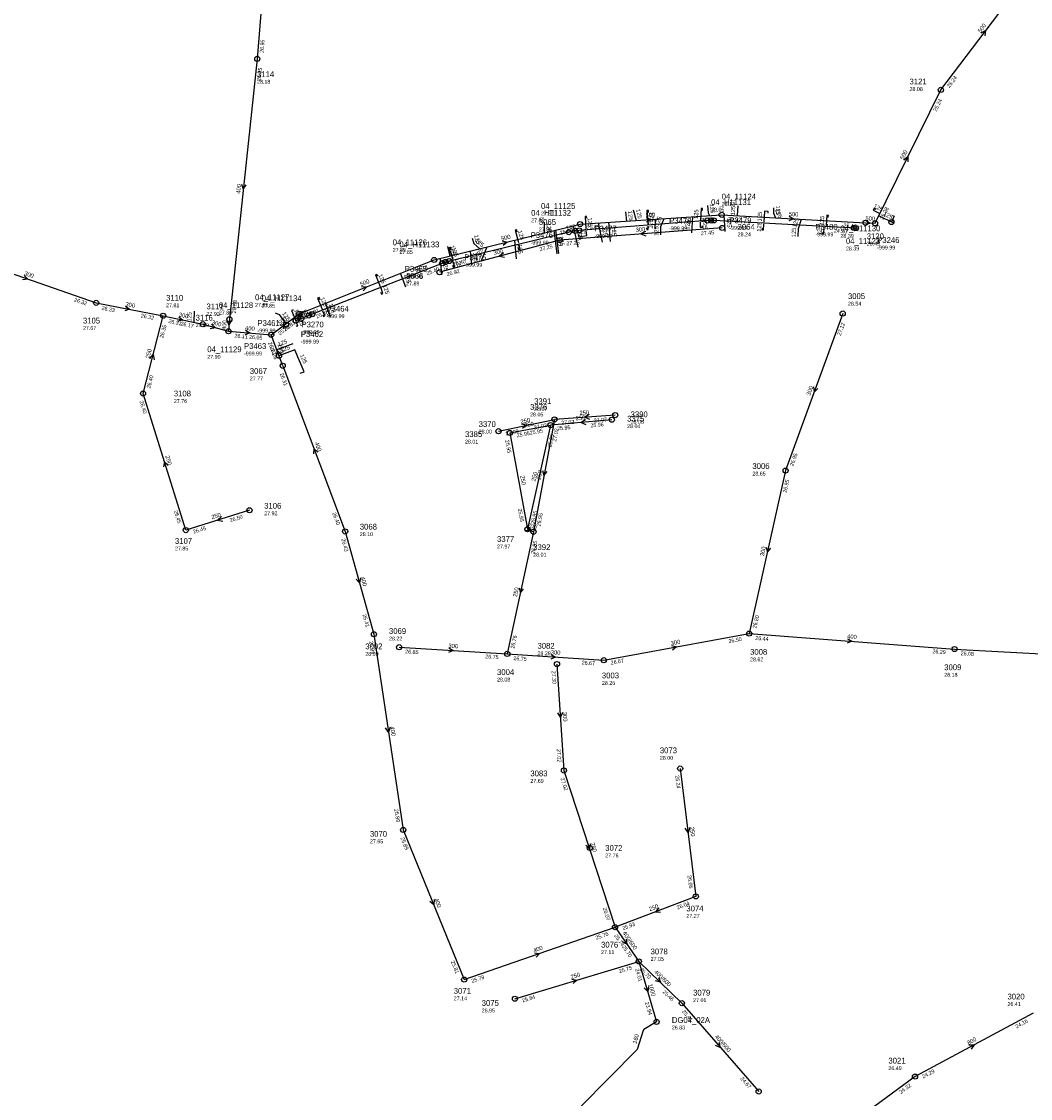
# Model space of a CAD drawing. Header units: metres. Extents: x 179992 to 198392, y 351761 to 369438.
# Tile 60 of 194: x 187749 to 188063, y 355765 to 356101. Entities that reach past the tile are written whole.
import ezdxf

# ---------------------------------------------------------------- set-up
doc = ezdxf.new("R2010")
doc.units = ezdxf.units.M

msp = doc.modelspace()

# ---------------------------------------------------------------- linework, layer by layer
at = {"layer": 'B-WE-RI-GWA-POMPPUT'}
msp.add_circle((187946.7, 355789.34), 0.8, dxfattribs=at)
at = {"layer": 'B-WE-RI-GWA-RIOOLLEIDING', "linetype": 'Continuous'}
for points in [[(187786.46, 355985.37), (187792.72, 356009.61)], [(187799.8, 355942.75), (187786.46, 355985.37)]]:
    msp.add_lwpolyline(points, dxfattribs=at)
at = {"layer": 'B-WE-RI-GWA-RIOOLLEIDING_BETON_250', "linetype": 'Continuous'}
for points in [[(187917.78, 355867.77), (187933.73, 355818.89)], [(187902.5, 355796.56), (187941.15, 355808.22)]]:
    msp.add_lwpolyline(points, dxfattribs=at)
at = {"layer": 'B-WE-RI-GWA-RIOOLLEIDING_BETON_300', "linetype": 'Continuous'}
for points in [[(187729.12, 356028.51), (187771.82, 356013.65)], [(187771.82, 356013.65), (187792.72, 356009.61)], [(187792.72, 356009.61), (187805.087, 356006.986)], [(188004.77, 356010.32), (187986.95, 355961.33)], [(187986.95, 355961.33), (187975.62, 355910.46)], [(187930.21, 355902.17), (187975.62, 355910.46)], [(187866.35, 355906.23), (187900.12, 355904.14)], [(187900.12, 355904.14), (187930.21, 355902.17)], [(187915.62, 355900.97), (187917.78, 355867.77)]]:
    msp.add_lwpolyline(points, dxfattribs=at)
at = {"layer": 'B-WE-RI-GWA-RIOOLLEIDING_BETON_400', "linetype": 'Continuous'}
for points in [[(187827.87, 356161.85), (187822.09, 356089.76)], [(187822.09, 356089.76), (187813.39, 356008.521)], [(187830.039, 355994.018), (187849.52, 355942.34)], [(187849.52, 355942.34), (187858.49, 355910.27)], [(187858.49, 355910.27), (187867.64, 355849.23)], [(187975.62, 355910.46), (188039.67, 355905.65)], [(188039.67, 355905.65), (188101.7, 355902.3)], [(187867.64, 355849.23), (187886.67, 355802.52)], [(187886.67, 355802.52), (187933.73, 355818.89)]]:
    msp.add_lwpolyline(points, dxfattribs=at)
at = {"layer": 'B-WE-RI-GWA-RIOOLLEIDING_BETON_500', "linetype": 'Continuous'}
for points in [[(188035.41, 356080.09), (188063.33, 356117.07)], [(188014.882, 356038.46), (188035.41, 356080.09)]]:
    msp.add_lwpolyline(points, dxfattribs=at)
at = {"layer": 'B-WE-RI-GWA-RIOOLLEIDING_BETON_600', "linetype": 'Continuous'}
for points in [[(187933.73, 355818.89), (187941.15, 355808.22)], [(187941.15, 355808.22), (187954.59, 355795.18)], [(187954.59, 355795.18), (187978.56, 355767.62)]]:
    msp.add_lwpolyline(points, dxfattribs=at)
at = {"layer": 'B-WE-RI-GWA-RIOOLLEIDING_BETON_800', "linetype": 'Continuous'}
for points in [[(188064.2, 355792.1), (188027.34, 355772.28)], [(188027.34, 355772.28), (187998.68, 355751.18)]]:
    msp.add_lwpolyline(points, dxfattribs=at)
at = {"layer": 'B-WE-RI-GWA-RIOOLLEIDING_GVK_1000', "linetype": 'Continuous'}
msp.add_lwpolyline([(187941.15, 355808.22), (187946.7, 355789.34)], dxfattribs=at)
at = {"layer": 'B-WE-RI-GWA-RIOOLLEIDING_PVC_250', "linetype": 'Continuous'}
for points in [[(187819.66, 355948.94), (187799.8, 355942.75)], [(187954.06, 355868.39), (187958.95, 355828.49)], [(187958.95, 355828.49), (187933.73, 355818.89)]]:
    msp.add_lwpolyline(points, dxfattribs=at)
at = {"layer": 'B-WE-RI-GWA-RIOOLPUT_INSPECTIEPUT'}
for centre in [(187822.09, 356089.76), (188035.41, 356080.09), (188014.88, 356038.46), (187771.82, 356013.65), (187792.72, 356009.61), (187813.39, 356008.52), (188004.77, 356010.32), (187805.09, 356006.99), (187830.04, 355994.02), (187986.95, 355961.33), (187819.66, 355948.94), (187799.8, 355942.75), (187849.52, 355942.34), (187858.49, 355910.27), (187975.62, 355910.46), (187866.35, 355906.23), (187900.12, 355904.14), (188039.67, 355905.65), (187915.62, 355900.97), (187930.21, 355902.17), (187917.78, 355867.77), (187954.06, 355868.39), (187867.64, 355849.23), (187958.95, 355828.49), (187933.73, 355818.89), (187886.67, 355802.52), (187902.5, 355796.56), (187954.59, 355795.18), (188027.34, 355772.28), (187978.56, 355767.62)]:
    msp.add_circle(centre, 0.8, dxfattribs=at)
at = {"layer": 'B-WE-RI-GWA-RIOOLPUT_OVERSTORTPUT'}
msp.add_circle((187941.15, 355808.22), 0.8, dxfattribs=at)
at = {"layer": 'B-WE-RI-GWA_STROMINGSRICHTING'}
for points in [[(188047.93, 356097.86), (188049.37, 356098.58), (188049.08, 356097)], [(188023.86, 356058.3), (188025.15, 356059.28), (188025.15, 356057.67)], [(187817.18, 356050.65), (187817.74, 356049.14), (187818.61, 356050.5)], [(187749.35, 356022.23), (187750.47, 356021.08), (187748.87, 356020.87)], [(187780.99, 356012.61), (187782.27, 356011.63), (187780.72, 356011.2)], [(187797.64, 356009.3), (187798.9, 356008.3), (187797.35, 356007.89)], [(187788.53, 355996.28), (187789.59, 355997.49), (187789.93, 355995.92)], [(187995.68, 355987.42), (187995.86, 355985.83), (187997.03, 355986.93)], [(187840.96, 355967.09), (187839.78, 355968.18), (187839.61, 355966.58)], [(187794.25, 355962.9), (187793.13, 355964.06), (187792.87, 355962.47)], [(187810.89, 355946.96), (187809.73, 355945.84), (187811.32, 355945.59)], [(187980.9, 355937.46), (187981.29, 355935.9), (187982.3, 355937.14)], [(187854.31, 355927.89), (187854.01, 355926.31), (187852.92, 355927.5)], [(188006.26, 355908.88), (188007.65, 355908.06), (188006.16, 355907.44)], [(187881.84, 355905.99), (187883.23, 355905.18), (187881.75, 355904.56)], [(187951.37, 355906.76), (187952.91, 355906.32), (187951.63, 355905.35)], [(187913.78, 355903.97), (187915.16, 355903.16), (187913.68, 355902.53)], [(187917.32, 355885.85), (187916.7, 355884.37), (187915.89, 355885.76)], [(187863.56, 355881.28), (187863.07, 355879.75), (187862.14, 355881.07)], [(187957.04, 355849.96), (187956.51, 355848.44), (187955.62, 355849.78)], [(187925.99, 355844.92), (187925.76, 355843.33), (187924.62, 355844.48)], [(187877.28, 355827.48), (187877.16, 355825.88), (187875.94, 355826.94)], [(187947.43, 355824.88), (187946.34, 355823.69), (187947.94, 355823.53)], [(187937.21, 355815.15), (187937.44, 355813.55), (187936.03, 355814.33)], [(187908.6, 355810.91), (187910.2, 355810.71), (187909.08, 355809.55)], [(187920.24, 355802.66), (187921.83, 355802.39), (187920.65, 355801.28)], [(187947.34, 355803.22), (187947.87, 355801.7), (187946.34, 355802.19)], [(187944.21, 355800.36), (187943.92, 355798.78), (187942.83, 355799.96)], [(187966.17, 355782.96), (187966.58, 355781.4), (187965.09, 355782.01)], [(188044.16, 355782.14), (188045.77, 355782.19), (188044.84, 355780.87)]]:
    msp.add_lwpolyline(points, dxfattribs=at)
at = {"layer": 'B-WE-RI-HWA-KOLKAANSLUITLEIDING_PVC_125', "linetype": 'Continuous'}
for points in [[(187944.216, 356041.856), (187944.18, 356042.498), (187943.678, 356042.471), (187943.964, 356038.186)], [(187961.024, 356042.445), (187961.063, 356043.081), (187960.562, 356043.113), (187960.374, 356039.456)], [(188015.115, 356042.745), (188014.562, 356043.064), (188014.301, 356042.535), (188016.385, 356041.508)], [(187924.891, 356040.047), (187924.834, 356040.574), (187924.363, 356040.54), (187924.641, 356036.696)], [(187981.532, 356041.578), (187981.544, 356042.197), (187980.424, 356042.282), (187980.2, 356038.825)], [(188000.264, 356040.259), (188000.296, 356040.946), (187999.794, 356040.978), (187999.622, 356037.78)], [(188020.313, 356040.911), (188020.806, 356040.647), (188020.638, 356040.247), (188019.967, 356038.865)], [(187903.197, 356035.809), (187903.039, 356036.424), (187902.551, 356036.303), (187903.604, 356032.459)], [(187922.288, 356034.776), (187922.377, 356034.235), (187924.885, 356034.627), (187924.718, 356036.111)], [(187943.588, 356037.005), (187943.622, 356036.506), (187944.121, 356036.536), (187944.031, 356037.612)], [(187960.951, 356037.694), (187960.986, 356037.125), (187960.407, 356037.143), (187960.375, 356038.855)], [(187979.596, 356036.958), (187979.565, 356036.459), (187980.064, 356036.425), (187980.186, 356038.217)], [(187998.413, 356035.587), (187998.398, 356035.223), (187998.897, 356035.189), (187999.032, 356037.211)], [(187882.605, 356030.227), (187882.356, 356030.962), (187881.878, 356030.807), (187883.074, 356027.269)], [(187903.435, 356031.048), (187903.613, 356030.268), (187904.102, 356030.375), (187903.774, 356031.884)], [(187883.053, 356025.392), (187883.298, 356024.612), (187883.771, 356024.768), (187883.146, 356026.668)], [(187859.677, 356021.957), (187859.454, 356022.527), (187858.986, 356022.342), (187860.494, 356018.757)], [(187860.592, 356016.997), (187860.821, 356016.356), (187861.262, 356016.544), (187860.708, 356018.196)], [(187841.65, 356014.642), (187841.386, 356015.277), (187840.924, 356015.08), (187842.337, 356011.648)], [(187833.33, 356011.292), (187833.249, 356011.462), (187832.786, 356011.265), (187834.103, 356008.114)], [(187842.568, 356009.935), (187842.792, 356009.411), (187843.185, 356009.578), (187842.573, 356011.098)], [(187834.214, 356006.571), (187834.345, 356006.342), (187834.739, 356006.509), (187834.103, 356008.114)], [(187835.48, 355991.68), (187836.781, 355992.125), (187833.791, 355999.008), (187828.877, 355997.163)]]:
    msp.add_lwpolyline(points, dxfattribs=at)
at = {"layer": 'B-WE-RI-HWA-RIOOLLEIDING_PVC_160', "linetype": 'Continuous'}
for points in [[(187963.715, 356039.362), (187962.62, 356039.329)], [(187963.715, 356039.362), (187964.568, 356039.376)], [(187921.267, 356036.091), (187919.309, 356035.698)], [(187921.267, 356036.091), (187922.548, 356036.251)], [(188008.883, 356036.978), (188008.226, 356037.025)], [(187880.831, 356026.392), (187879.807, 356025.992)], [(187880.831, 356026.392), (187882.01, 356026.686)], [(187835.788, 356008.706), (187835.184, 356010.243)], [(187838.184, 356009.698), (187835.788, 356008.706)], [(187838.184, 356009.698), (187839.208, 356010.098)], [(187834.103, 356008.114), (187835.788, 356008.706)]]:
    msp.add_lwpolyline(points, dxfattribs=at)
at = {"layer": 'B-WE-RI-HWA-RIOOLLEIDING_PVC_200', "linetype": 'Continuous'}
msp.add_lwpolyline([(187906.41, 355943.01), (187908.28, 355942.23)], dxfattribs=at)
at = {"layer": 'B-WE-RI-HWA-RIOOLLEIDING_PVC_250', "linetype": 'Continuous'}
msp.add_lwpolyline([(187932.72, 355977.18), (187913.58, 355975.51)], dxfattribs=at)
at = {"layer": 'B-WE-RI-HWA-RIOOLPUT_INSPECTIEPUT'}
for centre in [(187962.62, 356039.33), (187963.71, 356039.36), (187964.57, 356039.38), (188019.97, 356038.86), (187919.31, 356035.7), (187921.27, 356036.09), (187922.55, 356036.25), (188008.23, 356037.03), (188008.88, 356036.98), (187879.81, 356025.99), (187880.83, 356026.39), (187882.01, 356026.69), (187834.1, 356008.11), (187835.79, 356008.71), (187838.18, 356009.7), (187839.21, 356010.1), (187828.88, 355997.16), (187932.72, 355977.18), (187908.28, 355942.23)]:
    msp.add_circle(centre, 0.8, dxfattribs=at)
at = {"layer": 'B-WE-RI-HWA_STROMINGSRICHTING'}
for points in [[(187924.52, 355977.19), (187923.15, 355976.34), (187924.65, 355975.75)], [(187906.21, 355943.94), (187907.35, 355942.62), (187905.6, 355942.5)]]:
    msp.add_lwpolyline(points, dxfattribs=at)
at = {"layer": 'B-WE-RI-PERSLEIDING_PVC_160', "linetype": 'Continuous'}
msp.add_lwpolyline([(187946.7, 355789.34), (187942.738, 355786.967), (187942.708, 355786.949), (187942.638, 355786.893), (187942.595, 355786.846), (187942.564, 355786.804), (187942.536, 355786.754), (187942.502, 355786.666), (187940.666, 355780.687), (187922.929, 355762.869)], dxfattribs=at)
at = {"layer": 'B-WE-RI-RIOOLLEIDING_BETON_300', "linetype": 'Continuous'}
for points in [[(187967.2, 356037.03), (187916.46, 356033.24)], [(187916.46, 356033.24), (187878.96, 356023.201)]]:
    msp.add_lwpolyline(points, dxfattribs=at)
at = {"layer": 'B-WE-RI-RIOOLPUT_INSPECTIEPUT'}
for centre in [(187967.2, 356037.03), (187916.46, 356033.24), (187878.96, 356023.2), (187831.09, 356006.91), (187826.43, 356003.72), (187786.46, 355985.37), (187925.88, 355843.6)]:
    msp.add_circle(centre, 0.8, dxfattribs=at)
at = {"layer": 'B-WE-RI-SWA-RIOOLLEIDING_PP', "linetype": 'Continuous'}
for points in [[(187963.715, 356039.362), (187962.629, 356039.335), (187922.544, 356036.254), (187921.267, 356036.091)], [(188008.883, 356036.978), (187964.585, 356039.379), (187963.715, 356039.362)], [(187921.267, 356036.091), (187919.311, 356035.701), (187880.831, 356026.392)], [(187880.831, 356026.392), (187838.184, 356009.698)]]:
    msp.add_lwpolyline(points, dxfattribs=at)
at = {"layer": 'B-WE-RI-SWA-RIOOLLEIDING_PVC_250', "linetype": 'Continuous'}
for points in [[(187900.87, 355973.07), (187913.58, 355975.51)], [(187913.58, 355975.51), (187906.41, 355943.01)], [(187900.87, 355973.07), (187906.41, 355943.01)]]:
    msp.add_lwpolyline(points, dxfattribs=at)
at = {"layer": 'B-WE-RI-SWA-RIOOLPUT_INSPECTIEPUT'}
for centre in [(187913.58, 355975.51), (187900.87, 355973.07), (187906.41, 355943.01)]:
    msp.add_circle(centre, 0.8, dxfattribs=at)
at = {"layer": 'B-WE-RI-VWA-PERCEELAANSLUITLEIDING_PVC_125', "linetype": 'Continuous'}
for points in [[(187939.436, 356042.71), (187940.28, 356039.338)], [(187962.563, 356043.973), (187962.795, 356041.775), (187963.242, 356040.856)], [(187972.06, 356043.926), (187971.884, 356040.866)], [(187983.174, 356043.323), (187983.194, 356041.642), (187983.823, 356040.203)], [(187937.025, 356042.011), (187937.359, 356039.151)], [(187946.215, 356036.858), (187946.36, 356039.761)], [(187948.023, 356034.85), (187948.046, 356037.431), (187949.047, 356039.913)], [(187957.89, 356040.492), (187957.63, 356035.468)], [(187968.126, 356035.928), (187967.827, 356041.063)], [(187990.887, 356034.381), (187990.989, 356036.868), (187991.901, 356039.731)], [(188020.719, 356038.499), (188016.025, 356040.778)], [(187911.64, 356038.771), (187911.653, 356035.431)], [(187915.708, 356028.991), (187914.727, 356036.221)], [(187916.229, 356029.081), (187915.248, 356036.312)], [(187920.645, 356037.657), (187922.142, 356031.001)], [(187929.87, 356032.574), (187928.577, 356038.636)], [(187932.271, 356032.819), (187931.792, 356038.804)], [(187889.156, 356033.816), (187889.657, 356032.116), (187891.495, 356030.519)], [(187902.987, 356027.343), (187902.437, 356033.127)], [(187881.457, 356031.189), (187882.143, 356028.196)], [(187889.02, 356025.633), (187888.61, 356029.732)], [(187893.694, 356031.034), (187891.86, 356026.543)], [(187879.691, 356022.366), (187879.29, 356027.49)], [(187868.461, 356018.568), (187866.838, 356022.922)], [(187844.973, 356009.249), (187843.35, 356013.603)], [(187802.378, 356011.087), (187802.27, 356007.581)], [(187827.703, 356010.492), (187828.977, 356010.054), (187830.971, 356007.103)], [(187833.172, 356000.845), (187827.838, 355998.903)]]:
    msp.add_lwpolyline(points, dxfattribs=at)
at = {"layer": 'B-WE-RI-VWA-RIOOLLEIDING_BETON_300', "linetype": 'Continuous'}
msp.add_lwpolyline([(187805.087, 356006.986), (187813.088, 356004.788)], dxfattribs=at)
at = {"layer": 'B-WE-RI-VWA-RIOOLLEIDING_BETON_400', "linetype": 'Continuous'}
for points in [[(187813.39, 356008.521), (187813.088, 356004.788)], [(187813.088, 356004.788), (187826.435, 356003.723)]]:
    msp.add_lwpolyline(points, dxfattribs=at)
at = {"layer": 'B-WE-RI-VWA-RIOOLLEIDING_BETON_500', "linetype": 'Continuous'}
for points in [[(187922.815, 356038.215), (187967.006, 356041.106)], [(187967.006, 356041.106), (188011.863, 356038.628)], [(187877.288, 356027.028), (187922.815, 356038.215)], [(188011.863, 356038.628), (188014.882, 356038.46)], [(187835.184, 356010.243), (187877.288, 356027.028)], [(187826.435, 356003.723), (187835.184, 356010.243)]]:
    msp.add_lwpolyline(points, dxfattribs=at)
at = {"layer": 'B-WE-RI-VWA-RIOOLLEIDING_PVC_250', "linetype": 'Continuous'}
for points in [[(187830.039, 355994.018), (187826.435, 356003.723)], [(187897.39, 355973.61), (187914.82, 355977.3)], [(187914.82, 355977.3), (187908.28, 355942.23)], [(187933.8, 355978.62), (187914.82, 355977.3)], [(187908.28, 355942.23), (187900.12, 355904.14)]]:
    msp.add_lwpolyline(points, dxfattribs=at)
at = {"layer": 'B-WE-RI-VWA-RIOOLPUT_INSPECTIEPUT'}
for centre in [(187967.01, 356041.11), (188011.86, 356038.63), (187922.82, 356038.22), (187877.29, 356027.03), (187835.18, 356010.24), (187813.09, 356004.79), (187933.8, 355978.62), (187914.82, 355977.3), (187897.39, 355973.61)]:
    msp.add_circle(centre, 0.8, dxfattribs=at)
at = {"layer": 'B-WE-RI-VWA_STROMINGSRICHTING'}
for points in [[(187943.43, 356040.28), (187944.91, 356039.66), (187943.52, 356038.85)], [(187988.04, 356040.67), (187989.43, 356039.87), (187987.96, 356039.23)], [(188011.86, 356039.41), (188013.37, 356038.54), (188011.77, 356037.85)], [(187898.48, 356032.98), (187900.05, 356032.62), (187898.82, 356031.58)], [(187854.63, 356018.77), (187856.24, 356018.64), (187855.17, 356017.43)], [(187807.79, 356007.05), (187809.09, 356005.89), (187807.38, 356005.55)], [(187812.59, 356008.27), (187813.24, 356006.65), (187814.14, 356008.15)], [(187829.22, 356006.7), (187830.81, 356006.98), (187830.09, 356005.55)], [(187818.38, 356005.09), (187819.76, 356004.26), (187818.27, 356003.65)], [(187829.41, 355997.77), (187828.24, 355998.87), (187828.06, 355997.27)], [(187925.7, 355978.78), (187924.31, 355977.96), (187925.8, 355977.34)], [(187904.55, 355975.86), (187906.11, 355975.45), (187904.85, 355974.45)], [(187911.11, 355961.31), (187911.55, 355959.77), (187912.52, 355961.05)], [(187903.8, 355924.74), (187904.2, 355923.18), (187905.21, 355924.44)]]:
    msp.add_lwpolyline(points, dxfattribs=at)
at = {"layer": 'B-WE-RI_STROMINGSRICHTING'}
for points in [[(187943.21, 356035.96), (187941.83, 356035.14), (187943.32, 356034.52)], [(187898.91, 356029.29), (187897.71, 356028.22), (187899.29, 356027.9)]]:
    msp.add_lwpolyline(points, dxfattribs=at)

# ---------------------------------------------------------------- texts
at = {"layer": 'B-WE-RI-GWA_AFM'}
for s, rotation, p in [('500', 52.95, (188047.81, 356097.81)), ('500', 63.75, (188023.75, 356058.22)), ('400', 83.89, (187816.79, 356047.65)), ('300', -19.19, (187749.26, 356022.33)), ('300', -10.94, (187780.88, 356012.67)), ('300', -11.98, (187797.54, 356009.39)), ('250', 75.52, (187788.45, 355996.2)), ('300', 70.01, (187994.6, 355984.61)), ('400', -69.35, (187839.96, 355969.93)), ('250', -72.62, (187793.4, 355965.8)), ('250', 17.31, (187808.02, 355946.12)), ('300', 77.44, (187980.18, 355934.54)), ('400', -74.37, (187854.33, 355928.02)), ('300', 10.35, (187951.25, 355906.8)), ('400', -4.29, (188006.14, 355908.97)), ('300', -3.54, (187881.72, 355906.06)), ('300', -3.75, (187913.66, 355904.03)), ('300', -86.28, (187917.39, 355885.99)), ('400', -81.47, (187863.6, 355881.4)), ('250', -83.01, (187957.09, 355850.09)), ('250', -71.93, (187926.01, 355845.05)), ('400', -67.83, (187877.28, 355827.61)), ('250', 20.84, (187944.61, 355823.85)), ('400/600', -55.18, (187936, 355817.01)), ('400', 19.18, (187908.48, 355810.96)), ('250', 16.79, (187920.1, 355802.68)), ('400/600', -44.13, (187945.81, 355804.78)), ('1000', -73.62, (187944.08, 355801)), ('400/600', -48.99, (187964.78, 355784.67)), ('800', 28.27, (188044.02, 355782.12))]:
    msp.add_text(s, height=1.3, rotation=rotation, dxfattribs=at).set_placement(p)
at = {"layer": 'B-WE-RI-GWA_BOB'}
for s, rotation, p in [('26.95', 85.42, (187824.04, 356091.61)), ('26.95', 83.89, (187823.16, 356082.81)), ('25.24', 52.95, (188038.05, 356080.6)), ('25.24', 63.75, (188034.02, 356073.2)), ('25.38', 63.75, (188017.38, 356039.46)), ('26.32', -19.19, (187764.81, 356014.18)), ('26.33', -10.94, (187773.44, 356011.5)), ('26.58', 83.89, (187815.39, 356010.32)), ('26.32', -10.94, (187785.7, 356009.13)), ('26.35', 75.52, (187792.76, 356002.58)), ('26.31', -11.98, (187794.3, 356007.43)), ('26.17', -11.98, (187798.06, 356006.64)), ('27.12', 70.01, (188004.14, 356003.31)), ('26.40', 75.52, (187788.7, 355986.86)), ('26.31', -69.35, (187829.06, 355991.51)), ('26.40', -72.62, (187785.34, 355982.92)), ('26.95', 70.01, (187989.33, 355962.59)), ('26.95', 77.44, (187987.23, 355954.3)), ('26.45', -72.62, (187796.05, 355948.7)), ('26.50', 17.31, (187813.7, 355945.2)), ('26.40', -69.35, (187845.44, 355948.07)), ('26.45', 17.31, (187802.25, 355941.63)), ('26.43', -74.37, (187848.33, 355939.93)), ('26.41', -74.37, (187854.92, 355916.33)), ('26.80', 77.44, (187977.81, 355912.02)), ('25.99', -81.47, (187857.01, 355908.03)), ('26.50', 10.35, (187969.25, 355907.47)), ('26.44', -4.29, (187977.48, 355908.52)), ('26.85', -3.54, (187868.23, 355904.31)), ('26.29', -4.29, (188032.75, 355904.36)), ('26.08', -3.09, (188041.57, 355903.74)), ('26.75', -3.54, (187893.22, 355902.76)), ('26.75', -3.75, (187902, 355902.21)), ('26.67', -3.75, (187923.31, 355900.82)), ('26.67', 10.35, (187932.5, 355900.76)), ('27.30', -86.28, (187913.95, 355898.86)), ('27.02', -86.28, (187915.54, 355874.44)), ('27.02', -71.93, (187916.69, 355865.31)), ('26.24', -83.01, (187952.52, 355866.19)), ('25.89', -81.47, (187864.85, 355855.69)), ('25.89', -67.83, (187866.73, 355846.7)), ('26.05', -83.01, (187956.34, 355835.02)), ('26.07', -71.93, (187929.91, 355824.8)), ('26.04', 20.84, (187953.24, 355824.39)), ('25.76', 19.18, (187927.9, 355814.96)), ('25.93', 20.84, (187936.24, 355817.92)), ('25.74', -55.18, (187933.39, 355816.22)), ('25.70', -55.18, (187935.79, 355812.78)), ('25.81', -67.83, (187882.44, 355808.14)), ('25.75', 16.79, (187935.16, 355804.53)), ('24.01', -73.62, (187939.99, 355805.79)), ('25.70', -44.13, (187941.33, 355805.54)), ('25.79', 19.18, (187889.15, 355801.48)), ('25.84', 16.79, (187904.93, 355795.41)), ('25.46', -44.13, (187948.46, 355798.62)), ('23.94', -73.62, (187943.06, 355795.36)), ('25.41', -48.99, (187954.54, 355792.49)), ('24.16', 28.27, (188059.06, 355787.29)), ('24.29', 28.27, (188029.95, 355771.64)), ('24.67', -48.99, (187972.74, 355771.57)), ('24.32', 36.36, (188022.93, 355766.8))]:
    msp.add_text(s, height=1.2, rotation=rotation, dxfattribs=at).set_placement(p)
at = {"layer": 'B-WE-RI-GWA_PUTDEKSELNIVEAU'}
for s, p in [('28.18', (187822.01, 356082.02)), ('28.08', (188025.62, 356079.76)), ('28.45', (188012.27, 356031.49)), ('27.81', (187793.64, 356012.28)), ('28.54', (188006.41, 356012.79)), ('27.92', (187806.25, 356009.6)), ('27.67', (187767.7, 356005.17)), ('27.89', (187802.86, 356006.08)), ('27.77', (187819.77, 355989.44)), ('28.65', (187976.6, 355959.79)), ('27.92', (187824.25, 355947.4)), ('28.10', (187854.09, 355940.88)), ('27.85', (187796.41, 355936.42)), ('28.22', (187863.19, 355908.33)), ('28.09', (187855.8, 355903.54)), ('28.29', (187909.53, 355903.72)), ('28.62', (187975.87, 355901.83)), ('28.18', (188036.46, 355897.02)), ('28.08', (187896.91, 355895.51)), ('28.26', (187929.63, 355894.47)), ('28.00', (187947.72, 355871.11)), ('27.69', (187907.31, 355863.91)), ('27.65', (187857.24, 355845.05)), ('27.27', (187955.99, 355821.77)), ('27.11', (187929.37, 355810.48)), ('27.05', (187944.83, 355808.37)), ('27.14', (187883.4, 355796.07)), ('27.01', (187958.1, 355795.51)), ('26.41', (188056.19, 355794.3)), ('26.95', (187892.13, 355792.3)), ('26.83', (187951.46, 355786.98)), ('26.49', (188019.04, 355774.31))]:
    msp.add_text(s, height=1.2, dxfattribs=at).set_placement(p)
at = {"layer": 'B-WE-RI-GWA_PUTNUMMER'}
for s, p in [('3114', (187822.01, 356084.06)), ('3121', (188025.62, 356081.8)), ('3120', (188012.27, 356033.53)), ('3110', (187793.64, 356014.32)), ('3005', (188006.41, 356014.83)), ('3111', (187806.25, 356011.64)), ('3105', (187767.7, 356007.21)), ('3116', (187802.86, 356008.12)), ('3067', (187819.77, 355991.48)), ('3006', (187976.6, 355961.83)), ('3106', (187824.25, 355949.44)), ('3068', (187854.09, 355942.92)), ('3107', (187796.41, 355938.46)), ('3069', (187863.19, 355910.37)), ('3002', (187855.8, 355905.58)), ('3082', (187909.53, 355905.76)), ('3008', (187975.87, 355903.87)), ('3004', (187896.91, 355897.55)), ('3003', (187929.63, 355896.51)), ('3009', (188036.46, 355899.06)), ('3073', (187947.72, 355873.15)), ('3083', (187907.31, 355865.95)), ('3070', (187857.24, 355847.09)), ('3074', (187955.99, 355823.81)), ('3076', (187929.37, 355812.52)), ('3078', (187944.83, 355810.41)), ('3071', (187883.4, 355798.11)), ('3079', (187958.1, 355797.55)), ('3020', (188056.19, 355796.34)), ('3075', (187892.13, 355794.34)), ('DG04_02A', (187951.46, 355789.02)), ('3021', (188019.04, 355776.35))]:
    msp.add_text(s, height=1.8, dxfattribs=at).set_placement(p)
at = {"layer": 'B-WE-RI-HWA_AFM'}
for s, rotation, p in [('125', 87.06, (187959.61, 356039.76)), ('125', -26.23, (188014.28, 356043.42)), ('125', -85.86, (187925.17, 356040.24)), ('125', -86.18, (187944.5, 356041.96)), ('125', -88.93, (187961.14, 356039.58)), ('125', 86.29, (187979.44, 356039.05)), ('125', 86.92, (187998.85, 356037.85)), ('125', -74.68, (187903.42, 356036.08)), ('160', 11.35, (187918.6, 356036.36)), ('125', 8.88, (187921.96, 356034.96)), ('125', 86.11, (187979.24, 356035.8)), ('125', 86.18, (187998.08, 356034.68)), ('125', -71.32, (187882.71, 356030.75)), ('125', -71.79, (187883.71, 356027.43)), ('125', -67.19, (187859.84, 356022.3)), ('125', -71.46, (187861.22, 356019.09)), ('125', -67.62, (187841.75, 356015.11)), ('125', -68.07, (187843.02, 356012.07)), ('160', 19.36, (187833.23, 356008.61)), ('125', -67.32, (187833.55, 356011.43)), ('125', -68.38, (187834.57, 356009.04)), ('160', 22.49, (187835.25, 356009.31)), ('160', -68.55, (187835.63, 356011.19)), ('125', 20.58, (187829.6, 355998.26)), ('125', -66.52, (187835.37, 355997.31)), ('250', 4.99, (187921.54, 355977)), ('200', -22.64, (187906.21, 355943.94))]:
    msp.add_text(s, height=1.3, rotation=rotation, dxfattribs=at).set_placement(p)
at = {"layer": 'B-WE-RI-HWA_BOB'}
for s, p in [('25.95', (187915.73, 355973.89)), ('25.96', (187926.1, 355974.8))]:
    msp.add_text(s, height=1.2, rotation=4.99, dxfattribs=at).set_placement(p)
at = {"layer": 'B-WE-RI-HWA_PUTDEKSELNIVEAU'}
for s, p in [('28.05', (187963.71, 356042.12)), ('27.80', (187907.56, 356038.79)), ('-999.99', (187950.62, 356036.31)), ('-999.99', (187969.37, 356036.44)), ('-999.99', (187907.4, 356031.84)), ('-999.99', (187927.31, 356033.9)), ('-999.99', (187996.24, 356034.42)), ('28.39', (188004.08, 356033.95)), ('27.85', (187866.47, 356028.94)), ('-999.99', (188015.53, 356030.3)), ('-999.99', (187886.67, 356024.91)), ('-999.99', (187868.13, 356021.33)), ('27.85', (187823.5, 356012.14)), ('-999.99', (187843.69, 356008.88)), ('-999.99', (187822.16, 356004.42)), ('-999.99', (187835.7, 356000.97)), ('-999.99', (187817.95, 355997.24)), ('28.04', (187937.51, 355974.57)), ('28.01', (187908.2, 355934.49))]:
    msp.add_text(s, height=1.2, dxfattribs=at).set_placement(p)
at = {"layer": 'B-WE-RI-HWA_PUTNUMMER'}
for s, p in [('04_H11131', (187963.71, 356044.16)), ('04_H11132', (187907.56, 356040.83)), ('P3478', (187950.62, 356038.35)), ('P3479', (187969.37, 356038.48)), ('P3477', (187927.31, 356035.94)), ('P3480', (187996.24, 356036.46)), ('04_H11130', (188004.08, 356035.99)), ('04_H11133', (187866.47, 356030.98)), ('P3476', (187907.4, 356033.88)), ('P3246', (188015.53, 356032.34)), ('P3475', (187886.67, 356026.95)), ('P3465', (187868.13, 356023.37)), ('04_H11134', (187823.5, 356014.18)), ('P3464', (187843.69, 356010.92)), ('P3461', (187822.16, 356006.46)), ('P3462', (187835.7, 356003.01)), ('P3463', (187817.95, 355999.28)), ('3375', (187937.51, 355976.61)), ('3392', (187908.2, 355936.53))]:
    msp.add_text(s, height=1.8, dxfattribs=at).set_placement(p)
at = {"layer": 'B-WE-RI-PERSLEIDING_AFM'}
msp.add_text('160', height=1.3, rotation=72.93, dxfattribs=at).set_placement((187940.38, 355782.42))
at = {"layer": 'B-WE-RI-SWA_AFM'}
for rotation, p in [(10.87, (187905.54, 355974.77)), (-79.56, (187904.13, 355959.7)), (77.56, (187908.89, 355957.89))]:
    msp.add_text('250', height=1.3, rotation=rotation, dxfattribs=at).set_placement(p)
at = {"layer": 'B-WE-RI-SWA_BOB'}
for s, rotation, p in [('24.20', -3.1, (188002, 356035.55)), ('25.40', 13.6, (187883.2, 356025.11)), ('25.40', 21.38, (187875.15, 356022.24)), ('25.40', 21.38, (187840.7, 356008.75)), ('25.95', 10.87, (187903.17, 355971.68)), ('25.95', 10.87, (187907.24, 355972.46)), ('25.95', 77.56, (187913.87, 355968.48)), ('25.95', -79.56, (187899.46, 355970.78)), ('25.95', -79.56, (187903.41, 355949.37)), ('25.95', 77.56, (187908.6, 355944.58))]:
    msp.add_text(s, height=1.2, rotation=rotation, dxfattribs=at).set_placement(p)
at = {"layer": 'B-WE-RI-SWA_PUTDEKSELNIVEAU'}
for s, p in [('28.05', (187907.24, 355978.23)), ('28.00', (187891.18, 355972.88)), ('27.97', (187896.92, 355937.05))]:
    msp.add_text(s, height=1.2, dxfattribs=at).set_placement(p)
at = {"layer": 'B-WE-RI-SWA_PUTNUMMER'}
for s, p in [('3376', (187907.24, 355980.27)), ('3370', (187891.18, 355974.92)), ('3377', (187896.92, 355939.09))]:
    msp.add_text(s, height=1.8, dxfattribs=at).set_placement(p)
at = {"layer": 'B-WE-RI-VWA_AFM'}
for s, rotation, p in [('125', -75.95, (187940.24, 356042.72)), ('125', -83.97, (187963.29, 356044.52)), ('125', 86.71, (187971.1, 356040.89)), ('125', -66.39, (187983.61, 356042.69)), ('125', -89.32, (187983.95, 356044.04)), ('125', -83.34, (187937.77, 356042.25)), ('500', 3.74, (187943.29, 356040.34)), ('125', 87.14, (187945.42, 356036.79)), ('125', 68.04, (187947.25, 356037.54)), ('125', 87.04, (187956.91, 356036.45)), ('125', -86.67, (187968.65, 356040.11)), ('500', -3.16, (187987.92, 356040.75)), ('125', 72.33, (187990.23, 356037.05)), ('500', -3.19, (188011.86, 356039.4)), ('125', -25.9, (188017.31, 356041.01)), ('125', -89.78, (187912.42, 356038.66)), ('125', -77.32, (187921.81, 356036.05)), ('125', -77.96, (187929.65, 356037.29)), ('125', -85.42, (187932.68, 356037.44)), ('125', 89.49, (187947.24, 356034.57)), ('125', 87.65, (187990.1, 356034.09)), ('125', -73.58, (187889.72, 356034.69)), ('125', -40.99, (187889.92, 356032.93)), ('500', 13.81, (187898.35, 356033.01)), ('125', -82.27, (187915.79, 356034.23)), ('125', -82.27, (187916.3, 356034.32)), ('125', -77.09, (187882.21, 356031.39)), ('125', -84.29, (187889.43, 356029.33)), ('125', 67.79, (187891.47, 356027.64)), ('125', -84.57, (187903.35, 356031.89)), ('125', -85.53, (187880.14, 356026.56)), ('125', -69.56, (187867.84, 356022.49)), ('500', 21.73, (187854.49, 356018.79)), ('125', -69.56, (187844.34, 356013.18)), ('125', 88.24, (187801.5, 356007.81)), ('500', 36.69, (187829.1, 356006.66)), ('125', -55.95, (187829.74, 356010.31)), ('300', -15.36, (187807.8, 356007.03)), ('400', 85.37, (187812.33, 356005.16)), ('400', -4.56, (187818.27, 356005.15)), ('125', 20.01, (187828.76, 356000.08)), ('250', -69.63, (187828.42, 356000.62)), ('250', 3.98, (187922.7, 355978.65)), ('250', 11.95, (187904.42, 355975.92)), ('250', 79.44, (187910.5, 355958.36)), ('250', 77.91, (187903.11, 355921.82))]:
    msp.add_text(s, height=1.3, rotation=rotation, dxfattribs=at).set_placement(p)
at = {"layer": 'B-WE-RI-VWA_BOB'}
for s, rotation, p in [('25.53', 3.74, (187960.34, 356038.87)), ('25.52', -3.16, (187968.9, 356039.2)), ('25.66', 13.81, (187916.64, 356034.84)), ('25.65', 3.74, (187924.93, 356036.55)), ('25.46', -3.16, (188004.97, 356037.21)), ('25.77', 13.81, (187879.66, 356025.76)), ('25.78', 21.73, (187871.64, 356022.84)), ('25.81', 21.73, (187837.71, 356009.31)), ('25.83', 36.69, (187829.11, 356003.47)), ('25.81', 36.69, (187830.81, 356004.74)), ('26.11', -4.56, (187814.94, 356002.83)), ('26.05', -4.56, (187819.51, 356002.47)), ('26.23', -69.63, (187825.44, 356001.22)), ('26.26', -69.63, (187825.98, 355999.77)), ('27.02', 11.95, (187908.54, 355974.13)), ('27.02', 3.98, (187916.94, 355975.64)), ('27.07', 3.98, (187927.14, 355976.35)), ('27.09', 11.95, (187899.72, 355972.26)), ('27.02', 79.44, (187915.34, 355970.29)), ('26.95', 79.44, (187910.42, 355943.87)), ('26.95', 77.91, (187908.62, 355935.2)), ('26.76', 77.91, (187902.3, 355905.72))]:
    msp.add_text(s, height=1.2, rotation=rotation, dxfattribs=at).set_placement(p)
at = {"layer": 'B-WE-RI-VWA_PUTDEKSELNIVEAU'}
for s, p in [('28.13', (187967.01, 356043.87)), ('27.90', (187910.63, 356040.93)), ('27.85', (187864.36, 356029.58)), ('28.39', (188005.77, 356030)), ('27.85', (187821.41, 356012.44)), ('27.90', (187806.49, 355996.22)), ('28.07', (187908.48, 355980.02)), ('28.06', (187938.59, 355975.93)), ('28.01', (187886.92, 355969.75))]:
    msp.add_text(s, height=1.2, dxfattribs=at).set_placement(p)
at = {"layer": 'B-WE-RI-VWA_PUTNUMMER'}
for s, p in [('04_11124', (187967.01, 356045.91)), ('04_11125', (187910.63, 356042.97)), ('04_11126', (187864.36, 356031.62)), ('04_11123', (188005.77, 356032.04)), ('04_11127', (187821.41, 356014.48)), ('04_11129', (187806.49, 355998.26)), ('3391', (187908.48, 355982.06)), ('3390', (187938.59, 355977.97)), ('3385', (187886.92, 355971.79))]:
    msp.add_text(s, height=1.8, dxfattribs=at).set_placement(p)
at = {"layer": 'B-WE-RI_AFM'}
for rotation, p in [(4.27, (187940.21, 356035.78)), (14.99, (187896, 356028.57))]:
    msp.add_text('300', height=1.3, rotation=rotation, dxfattribs=at).set_placement(p)
at = {"layer": 'B-WE-RI_BOB'}
for s, rotation, p in [('27.45', 4.27, (187960.55, 356034.73)), ('27.25', 4.27, (187918.59, 356031.59)), ('27.25', 14.99, (187910.36, 356029.74)), ('26.92', 14.99, (187881.36, 356021.98))]:
    msp.add_text(s, height=1.2, rotation=rotation, dxfattribs=at).set_placement(p)
at = {"layer": 'B-WE-RI_PUTDEKSELNIVEAU'}
for s, p in [('27.95', (187909.95, 356035.94)), ('28.24', (187971.99, 356034.42)), ('27.89', (187868.54, 356019.1)), ('27.80', (187810.11, 356010)), ('-999.99', (187835.89, 356003.97)), ('27.76', (187796.06, 355982.43)), ('27.76', (187930.68, 355840.66))]:
    msp.add_text(s, height=1.2, dxfattribs=at).set_placement(p)
at = {"layer": 'B-WE-RI_PUTNUMMER'}
for s, p in [('3065', (187909.95, 356037.98)), ('3064', (187971.99, 356036.46)), ('3066', (187868.54, 356021.14)), ('04_11128', (187810.11, 356012.04)), ('P3270', (187835.89, 356006.01)), ('3108', (187796.06, 355984.47)), ('3072', (187930.68, 355842.7))]:
    msp.add_text(s, height=1.8, dxfattribs=at).set_placement(p)

doc.saveas('drawing.dxf')
